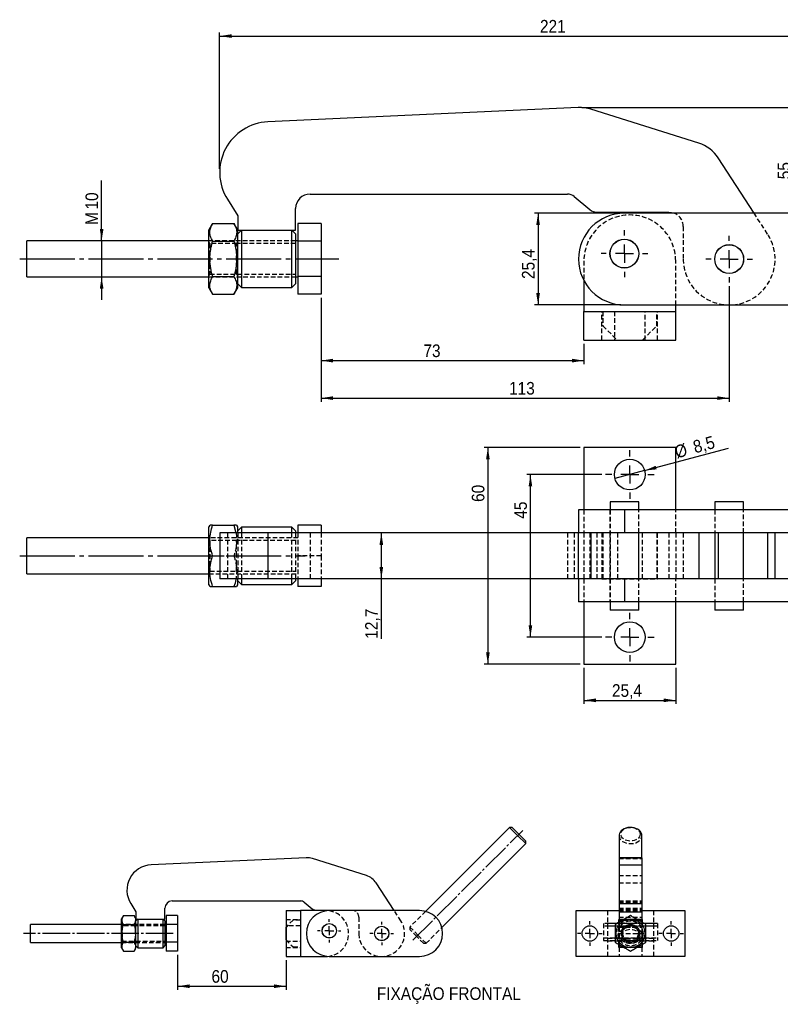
# Model space of a CAD drawing. Extents: x 28 to 409, y 17 to 289.
# Tile 1 of 2: x 28 to 239, y 17 to 289. Entities that reach past the tile are written whole.
import ezdxf

# ---------------------------------------------------------------- set-up
doc = ezdxf.new("R2010")
doc.units = 0
for name, pattern in [('SLD-MISTA-LONGA', [19.05, 15.24, -1.27, 1.27, -1.27]), ('SLD-SÓLIDA', [0]), ('SLD-TRACEJADA', [1.905, 1.27, -0.635])]:
    doc.linetypes.add(name, pattern=pattern)
doc.layers.get('0').update_dxf_attribs({"linetype": 'CONTINUOUS'})
doc.styles.add('SLDTEXTSTYLE0', font='GOTHIC.TTF', dxfattribs={"width": 0.913})
doc.dimstyles.new('SLDDIMSTYLE0', dxfattribs={"dimtxt": 3.5, "dimasz": 3.302, "dimexe": 0, "dimexo": 0.0625, "dimgap": 0.875, "dimtad": 1, "dimdec": 0, "dimrnd": 1e-09, "dimzin": 12, "dimtxsty": 'SLDTEXTSTYLE0', "dimsah": 1, "dimcen": 0.09, "dimazin": 3, "dimtfac": 1, "dimtdec": 0, "dimtofl": 0, "dimtmove": 0, "dimatfit": 3, "dimtolj": 1, "dimtzin": 12})
doc.dimstyles.new('SLDDIMSTYLE1', dxfattribs={"dimtxt": 3.5, "dimasz": 3.302, "dimexe": 0, "dimexo": 0.0625, "dimgap": 0.875, "dimtad": 1, "dimdec": 4, "dimzin": 12, "dimtxsty": 'SLDTEXTSTYLE0', "dimsah": 1, "dimcen": 0.09, "dimazin": 3, "dimtfac": 1, "dimtofl": 0, "dimtmove": 0, "dimatfit": 3, "dimtolj": 1, "dimtzin": 12})
doc.dimstyles.new('SLDDIMSTYLE2', dxfattribs={"dimtxt": 3.5, "dimasz": 3.302, "dimexe": 0, "dimexo": 0.0625, "dimgap": 0.875, "dimtad": 1, "dimrnd": 1e-09, "dimzin": 12, "dimtxsty": 'SLDTEXTSTYLE0', "dimsah": 1, "dimcen": 0.09, "dimazin": 3, "dimtfac": 1, "dimtofl": 0, "dimtmove": 0, "dimatfit": 3, "dimtolj": 1, "dimtzin": 12})
doc.dimstyles.new('SLDDIMSTYLE3', dxfattribs={"dimtxt": 3.5, "dimasz": 3.302, "dimexe": 0, "dimexo": 0.0625, "dimgap": 0.875, "dimtad": 1, "dimdec": 0, "dimrnd": 1e-09, "dimzin": 12, "dimtxsty": 'SLDTEXTSTYLE0', "dimsah": 1, "dimcen": 0.09, "dimazin": 3, "dimtfac": 1, "dimtofl": 0, "dimtmove": 0, "dimatfit": 3, "dimtolj": 1, "dimtzin": 12})
doc.dimstyles.new('SLDDIMSTYLE4', dxfattribs={"dimtxt": 3.5, "dimasz": 3.302, "dimexe": 0, "dimexo": 0.0625, "dimgap": 0.875, "dimtad": 1, "dimrnd": 1e-09, "dimzin": 12, "dimtxsty": 'SLDTEXTSTYLE0', "dimsah": 1, "dimcen": 0.09, "dimazin": 3, "dimtfac": 1, "dimtmove": 0, "dimatfit": 3, "dimtolj": 1, "dimtzin": 12})
doc.dimstyles.new('SLDDIMSTYLE5', dxfattribs={"dimtxt": 3.5, "dimasz": 3.302, "dimexe": 0, "dimexo": 0.0625, "dimgap": 0.875, "dimtad": 1, "dimrnd": 1e-09, "dimzin": 12, "dimtxsty": 'SLDTEXTSTYLE0', "dimblk1": 'NONE', "dimsah": 1, "dimcen": 0, "dimazin": 3, "dimtfac": 1, "dimtmove": 0, "dimatfit": 3, "dimtolj": 1, "dimtzin": 12})
doc.dimstyles.new('SLDDIMSTYLE6', dxfattribs={"dimtxt": 3.5, "dimasz": 3.302, "dimexe": 0, "dimexo": 0.0625, "dimgap": 0.875, "dimtad": 1, "dimlfac": 2, "dimrnd": 1e-09, "dimzin": 12, "dimtxsty": 'SLDTEXTSTYLE0', "dimsah": 1, "dimcen": 0.09, "dimazin": 3, "dimtfac": 1, "dimtofl": 0, "dimtmove": 0, "dimatfit": 3, "dimtolj": 1, "dimtzin": 12})

# ---------------------------------------------------------------- blocks, each defined once
blk = doc.blocks.new('*D1')
for p, q in [((83.77, 248.21), (83.77, 285.94)), ((83.77, 284.94), (304.5, 284.94)), ((304.5, 275.37), (304.5, 285.94))]:
    blk.add_line(p, q)
for points in [[(83.77, 284.94), (87.08, 284.43), (87.08, 285.45)], [(304.5, 284.94), (301.2, 285.45), (301.2, 284.43)]]:
    blk.add_solid(points)
at = {"insert": (172.41, 289.41, 0.1), "char_height": 3.5, "attachment_point": 1, "style": 'SLDTEXTSTYLE0'}
blk.add_mtext('221', dxfattribs=at)
blk = doc.blocks.new('*D2')
blk.add_line((246.77, 210.51), (279.86, 210.51))
blk.add_arc((233.07, 210.51), 45.79, 0, 45)
for points in [[(265.45, 242.88), (267.33, 240.12), (268.07, 240.81)], [(278.86, 210.51), (279.25, 213.82), (278.24, 213.79)]]:
    blk.add_solid(points)
at = {"insert": (278.97, 231.58, 0.1), "char_height": 3.5, "attachment_point": 1, "rotation": 289.0535, "style": 'SLDTEXTSTYLE0'}
blk.add_mtext('45°', dxfattribs=at)
blk = doc.blocks.new('*D4')
for p, q in [((224.77, 215.74), (224.77, 183.71)), ((111.84, 212.45), (111.84, 183.71)), ((111.84, 184.71), (224.77, 184.71))]:
    blk.add_line(p, q)
for points in [[(111.84, 184.71), (115.14, 184.2), (115.14, 185.21)], [(224.77, 184.71), (221.47, 185.21), (221.47, 184.2)]]:
    blk.add_solid(points)
at = {"insert": (163.85, 189.18, 0.1), "char_height": 3.5, "attachment_point": 1, "style": 'SLDTEXTSTYLE0'}
blk.add_mtext('113', dxfattribs=at)
blk = doc.blocks.new('*D5')
for p, q in [((111.84, 212.45), (111.84, 194.09)), ((184.57, 199.77), (184.57, 194.09)), ((111.84, 195.09), (184.57, 195.09))]:
    blk.add_line(p, q)
for points in [[(111.84, 195.09), (115.14, 194.58), (115.14, 195.6)], [(184.57, 195.09), (181.27, 195.6), (181.27, 194.58)]]:
    blk.add_solid(points)
at = {"insert": (140.15, 199.56, 0.1), "char_height": 3.5, "attachment_point": 1, "style": 'SLDTEXTSTYLE0'}
blk.add_mtext('73', dxfattribs=at)
blk = doc.blocks.new('*D6')
for p, q in [((51.11, 228.27), (51.11, 244.93)), ((51.11, 228.27), (51.11, 218.27)), ((51.11, 218.27), (51.11, 211.92))]:
    blk.add_line(p, q)
for points in [[(51.11, 228.27), (51.62, 231.57), (50.6, 231.57)], [(51.11, 218.27), (50.6, 214.97), (51.62, 214.97)]]:
    blk.add_solid(points)
at = {"char_height": 3.5, "attachment_point": 1, "rotation": 90, "style": 'SLDTEXTSTYLE0'}
for s, insert in [('10', (46.64, 236.91, 0.1)), ('M', (46.64, 232.63, 0.1))]:
    blk.add_mtext(s, dxfattribs=dict(at, insert=insert))
blk = doc.blocks.new('*D8')
for p, q in [((184.01, 265.13), (243.68, 265.13)), ((242.68, 265.13), (242.68, 210.51))]:
    blk.add_line(p, q)
for points in [[(242.68, 265.13), (242.17, 261.82), (243.19, 261.82)], [(242.68, 210.51), (243.19, 213.81), (242.17, 213.81)]]:
    blk.add_solid(points)
at = {"insert": (238.21, 245.3, 0.1), "char_height": 3.5, "attachment_point": 1, "rotation": 90, "style": 'SLDTEXTSTYLE0'}
blk.add_mtext('55', dxfattribs=at)
blk = doc.blocks.new('*D9')
for p, q in [((194.77, 235.91), (170.89, 235.91)), ((171.89, 235.91), (171.89, 210.51)), ((194.77, 210.51), (170.89, 210.51))]:
    blk.add_line(p, q)
for points in [[(171.89, 235.91), (171.38, 232.6), (172.4, 232.6)], [(171.89, 210.51), (172.4, 213.81), (171.38, 213.81)]]:
    blk.add_solid(points)
at = {"insert": (167.42, 217.68, 0.1), "char_height": 3.5, "attachment_point": 1, "rotation": 90, "style": 'SLDTEXTSTYLE0'}
blk.add_mtext('25,4', dxfattribs=at)
blk = doc.blocks.new('SW_CENTERMARKSYMBOL_0')
at = {"color": 0}
for p, q in [((0, 5), (0, 6.46875)), ((-5, 0), (-6.46875, 0)), ((0, 0), (-2.5, 0)), ((0, 0), (0, 2.5)), ((0, 0), (0, -2.5)), ((0, 0), (2.5, 0)), ((5, 0), (6.46875, 0)), ((0, -5), (0, -6.46875))]:
    blk.add_line(p, q, dxfattribs=at)
blk = doc.blocks.new('SW_CENTERMARKSYMBOL_1')
at = {"color": 0}
for p, q in [((0, 5), (0, 6.46875)), ((-5, 0), (-6.46875, 0)), ((0, 0), (-2.5, 0)), ((0, 0), (0, 2.5)), ((0, 0), (0, -2.5)), ((0, 0), (2.5, 0)), ((5, 0), (6.46875, 0)), ((0, -5), (0, -6.46875))]:
    blk.add_line(p, q, dxfattribs=at)
blk = doc.blocks.new('*D12')
for p, q in [((189.52, 163.54), (168.77, 163.54)), ((169.77, 118.54), (169.77, 163.54)), ((189.52, 118.54), (168.77, 118.54))]:
    blk.add_line(p, q)
for points in [[(169.77, 163.54), (169.27, 160.24), (170.28, 160.24)], [(169.77, 118.54), (170.28, 121.84), (169.27, 121.84)]]:
    blk.add_solid(points)
at = {"insert": (165.3, 151.31, -18.37), "char_height": 3.5, "attachment_point": 1, "rotation": 90, "style": 'SLDTEXTSTYLE0'}
blk.add_mtext('45', dxfattribs=at)
blk = doc.blocks.new('*D13')
for p, q in [((183.57, 171.04), (157, 171.04)), ((158, 171.04), (158, 111.04)), ((183.57, 111.04), (157, 111.04))]:
    blk.add_line(p, q)
for points in [[(158, 171.04), (157.49, 167.74), (158.51, 167.74)], [(158, 111.04), (158.51, 114.34), (157.49, 114.34)]]:
    blk.add_solid(points)
at = {"insert": (153.53, 155.96, -18.37), "char_height": 3.5, "attachment_point": 1, "rotation": 90, "style": 'SLDTEXTSTYLE0'}
blk.add_mtext('60', dxfattribs=at)
blk = doc.blocks.new('*D14')
for p, q in [((184.57, 110.04), (184.57, 100.04)), ((209.97, 110.04), (209.97, 100.04)), ((184.57, 101.04), (209.97, 101.04))]:
    blk.add_line(p, q)
for points in [[(184.57, 101.04), (187.88, 100.53), (187.88, 101.55)], [(209.97, 101.04), (206.67, 101.55), (206.67, 100.53)]]:
    blk.add_solid(points)
at = {"insert": (192.33, 105.51, -18.37), "char_height": 3.5, "attachment_point": 1, "style": 'SLDTEXTSTYLE0'}
blk.add_mtext('25,4', dxfattribs=at)
blk = doc.blocks.new('*D16')
for q in [(224.61, 170.86), (193.17, 162.44)]:
    blk.add_line((201.38, 164.64), q)
blk.add_solid([(201.38, 164.64), (204.7, 165), (204.44, 165.98)])
at = {"char_height": 3.5, "attachment_point": 1, "rotation": 15, "style": 'SLDTEXTSTYLE0'}
for s, insert in [('%%c', (209.36, 171.38, -18.37)), ('8,5', (214.45, 172.8, -18.37))]:
    blk.add_mtext(s, dxfattribs=dict(at, insert=insert))
blk = doc.blocks.new('_NONE')
blk = doc.blocks.new('*D17')
for p, q in [((128.51, 147.39), (128.51, 134.69)), ((128.51, 134.69), (128.51, 118.09))]:
    blk.add_line(p, q)
for points in [[(128.51, 147.39), (128.01, 144.09), (129.02, 144.09)], [(128.51, 134.69), (129.02, 137.99), (128.01, 137.99)]]:
    blk.add_solid(points)
at = {"insert": (124.04, 118.09, -18.37), "char_height": 3.5, "attachment_point": 1, "rotation": 90, "style": 'SLDTEXTSTYLE0'}
blk.add_mtext('12,7', dxfattribs=at)
blk = doc.blocks.new('SW_CENTERMARKSYMBOL_2')
at = {"color": 0}
for p, q in [((0, 5), (0, 6.75)), ((-5, 0), (-6.75, 0)), ((0, 0), (-2.5, 0)), ((0, 0), (0, 2.5)), ((0, 0), (0, -2.5)), ((0, 0), (2.5, 0)), ((5, 0), (6.75, 0)), ((0, -5), (0, -6.75))]:
    blk.add_line(p, q, dxfattribs=at)
blk = doc.blocks.new('SW_CENTERMARKSYMBOL_3')
at = {"color": 0}
for p, q in [((0, 5), (0, 6.75)), ((-5, 0), (-6.75, 0)), ((0, 0), (-2.5, 0)), ((0, 0), (0, 2.5)), ((0, 0), (0, -2.5)), ((0, 0), (2.5, 0)), ((5, 0), (6.75, 0)), ((0, -5), (0, -6.75))]:
    blk.add_line(p, q, dxfattribs=at)
blk = doc.blocks.new('*D20')
for p, q in [((72.15, 30.62), (72.15, 20.89)), ((102.15, 29.14), (102.15, 20.89)), ((72.15, 21.89), (102.15, 21.89))]:
    blk.add_line(p, q)
for points in [[(72.15, 21.89), (75.45, 21.38), (75.45, 22.4)], [(102.15, 21.89), (98.84, 22.4), (98.84, 21.38)]]:
    blk.add_solid(points)
at = {"insert": (81.51, 26.36, 0.05), "char_height": 3.5, "attachment_point": 1, "style": 'SLDTEXTSTYLE0'}
blk.add_mtext('60', dxfattribs=at)
blk = doc.blocks.new('SW_CENTERMARKSYMBOL_4')
at = {"color": 0}
for p, q in [((0, 2.5), (0, 3.234375)), ((-2.5, 0), (-3.234375, 0)), ((0, 0), (-1.25, 0)), ((0, 0), (0, 1.25)), ((0, 0), (0, -1.25)), ((0, 0), (1.25, 0)), ((2.5, 0), (3.234375, 0)), ((0, -2.5), (0, -3.234375))]:
    blk.add_line(p, q, dxfattribs=at)
blk = doc.blocks.new('SW_CENTERMARKSYMBOL_5')
at = {"color": 0}
for p, q in [((0, 2.5), (0, 3.25)), ((-2.5, 0), (-3.25, 0)), ((0, 0), (-1.25, 0)), ((0, 0), (0, 1.25)), ((0, 0), (0, -1.25)), ((0, 0), (1.25, 0)), ((2.5, 0), (3.25, 0)), ((0, -2.5), (0, -3.25))]:
    blk.add_line(p, q, dxfattribs=at)
blk = doc.blocks.new('SW_CENTERMARKSYMBOL_6')
at = {"color": 0}
for p, q in [((0, 2.5), (0, 3.375)), ((-2.5, 0), (-3.375, 0)), ((0, 0), (-1.25, 0)), ((0, 0), (0, 1.25)), ((0, 0), (0, -1.25)), ((0, 0), (1.25, 0)), ((2.5, 0), (3.375, 0)), ((0, -2.5), (0, -3.375))]:
    blk.add_line(p, q, dxfattribs=at)
blk = doc.blocks.new('SW_CENTERMARKSYMBOL_7')
at = {"color": 0}
for p, q in [((0, 2.5), (0, 3.375)), ((-2.5, 0), (-3.375, 0)), ((0, 0), (-1.25, 0)), ((0, 0), (0, 1.25)), ((0, 0), (0, -1.25)), ((0, 0), (1.25, 0)), ((2.5, 0), (3.375, 0)), ((0, -2.5), (0, -3.375))]:
    blk.add_line(p, q, dxfattribs=at)

msp = doc.modelspace()

# ---------------------------------------------------------------- linework, layer by layer
at = {"color": 7, "linetype": 'SLD-SÓLIDA'}
for p, q in [((183.00695, 265.12513), (97.13402, 261.19144)), ((216.3463, 255.28359), (186.46282, 264.67554)), ((231.66747, 235.90611), (221.73293, 251.19283)), ((108.77466, 241.20611), (179.98851, 241.20611)), ((181.90907, 240.51077), (186.24026, 236.90144)), ((85.91374, 239.76846), (88.77466, 235.20611)), ((104.77466, 231.20611), (104.77466, 237.20611)), ((88.77466, 235.20611), (88.77466, 231.20611)), ((188.16081, 236.20611), (208.07466, 236.20611)), ((245.77466, 235.90611), (195.77466, 235.90611)), ((81.82253, 233.08356), (80.77466, 231.26861)), ((81.82253, 233.08356), (87.7268, 233.08356)), ((88.77466, 231.26861), (87.7268, 233.08356)), ((111.83716, 233.08356), (105.43716, 233.08356)), ((105.43716, 233.08356), (105.43716, 228.17608)), ((111.83716, 233.08356), (111.83716, 228.17608)), ((80.77466, 215.26861), (80.77466, 231.26861)), ((89.77466, 231.20611), (88.77466, 230.20611)), ((88.77466, 215.26861), (88.77466, 231.20611)), ((88.77466, 231.20611), (104.77466, 231.20611)), ((89.77466, 231.20611), (89.77466, 223.26861)), ((104.77466, 230.20611), (103.77466, 231.20611)), ((103.77466, 223.26861), (103.77466, 231.20611)), ((104.77466, 230.20611), (104.77466, 223.26861)), ((80.77466, 228.26861), (30.43716, 228.26861)), ((30.43716, 223.26861), (30.43716, 228.26861)), ((81.82253, 228.17608), (87.7268, 228.17608)), ((105.43716, 228.26861), (104.77466, 228.26861)), ((111.83716, 228.17608), (105.43716, 228.17608)), ((105.43716, 228.17608), (105.43716, 218.36113)), ((111.83716, 228.17608), (111.83716, 218.36113)), ((30.43716, 218.26861), (30.43716, 223.26861)), ((89.77466, 223.26861), (89.77466, 215.33111)), ((103.77466, 215.33111), (103.77466, 223.26861)), ((104.77466, 223.26861), (104.77466, 216.33111)), ((30.43716, 218.26861), (80.77466, 218.26861)), ((81.82253, 218.36113), (87.7268, 218.36113)), ((104.77466, 218.26861), (105.43716, 218.26861)), ((111.83716, 218.36113), (105.43716, 218.36113)), ((105.43716, 218.36113), (105.43716, 213.45365)), ((111.83716, 218.36113), (111.83716, 213.45365)), ((88.77466, 216.33111), (89.77466, 215.33111)), ((103.77466, 215.33111), (104.77466, 216.33111)), ((184.57466, 217.21862), (184.57466, 208.70611)), ((80.77466, 215.26861), (81.82253, 213.45365)), ((81.82253, 213.45365), (87.7268, 213.45365)), ((87.7268, 213.45365), (88.77466, 215.26861)), ((89.77466, 215.33111), (103.77466, 215.33111)), ((111.83716, 213.45365), (105.43716, 213.45365)), ((195.77466, 210.50611), (245.77466, 210.50611)), ((209.97466, 208.70611), (209.97466, 210.50611)), ((184.57466, 200.76861), (184.57466, 208.70611)), ((184.57466, 208.70611), (209.97466, 208.70611)), ((209.97466, 200.76861), (209.97466, 208.70611)), ((184.57466, 200.76861), (209.97466, 200.76861)), ((193.76216, 200.76861), (193.82466, 200.70611)), ((193.82466, 200.70611), (200.72466, 200.70611)), ((200.72466, 200.70611), (200.78716, 200.76861)), ((209.97466, 171.03928), (184.57466, 171.03928)), ((184.57466, 171.03928), (184.57466, 153.73928)), ((209.97466, 153.73928), (209.97466, 171.03928)), ((191.80591, 156.03928), (191.80591, 153.73928)), ((199.74341, 156.03928), (191.80591, 156.03928)), ((199.74341, 153.73928), (199.74341, 156.03928)), ((220.80591, 156.03928), (220.80591, 153.73928)), ((228.74341, 156.03928), (220.80591, 156.03928)), ((228.74341, 153.73928), (228.74341, 156.03928)), ((183.07466, 153.73928), (183.07466, 147.38928)), ((195.77466, 153.73928), (183.07466, 153.73928)), ((195.77466, 153.73928), (195.77466, 147.38928)), ((245.77466, 153.73928), (195.77466, 153.73928)), ((81.06334, 149.53928), (80.77466, 149.03928)), ((80.77466, 133.03928), (80.77466, 149.03928)), ((81.82253, 149.53928), (87.7268, 149.53928)), ((83.77466, 147.38928), (83.77466, 134.68928)), ((97.13402, 147.38928), (83.77466, 147.38928)), ((87.7268, 149.53928), (88.28414, 147.38928)), ((88.77466, 149.03928), (88.48599, 149.53928)), ((88.77466, 147.38928), (88.77466, 149.03928)), ((89.77466, 148.97678), (88.77466, 147.97678)), ((103.77466, 148.97678), (89.77466, 148.97678)), ((89.77466, 148.97678), (89.77466, 147.38928)), ((97.13402, 147.38928), (97.13402, 134.68928)), ((183.00695, 147.38928), (97.13402, 147.38928)), ((104.77466, 147.97678), (103.77466, 148.97678)), ((103.77466, 147.38928), (103.77466, 148.97678)), ((104.77466, 147.97678), (104.77466, 147.38928)), ((111.83716, 149.53928), (105.43716, 149.53928)), ((105.43716, 149.53928), (105.43716, 147.38928)), ((111.83716, 149.53928), (111.83716, 147.38928)), ((183.00695, 147.38928), (183.00695, 134.68928)), ((186.46282, 147.38928), (183.00695, 147.38928)), ((186.46282, 147.38928), (186.46282, 134.68928)), ((216.3463, 147.38928), (186.46282, 147.38928)), ((216.3463, 147.38928), (216.3463, 134.68928)), ((221.73293, 147.38928), (216.3463, 147.38928)), ((221.73293, 147.38928), (221.73293, 134.68928)), ((231.66747, 147.38928), (221.73293, 147.38928)), ((245.77466, 147.38928), (231.66747, 147.38928)), ((235.42348, 147.38928), (235.42348, 134.68928)), ((237.47466, 134.68928), (237.47466, 147.38928)), ((80.77466, 146.03928), (30.43716, 146.03928)), ((30.43716, 136.03928), (30.43716, 146.03928)), ((81.82253, 141.03928), (83.77466, 141.03928)), ((30.43716, 136.03928), (80.77466, 136.03928)), ((97.13402, 134.68928), (83.77466, 134.68928)), ((88.77466, 133.03928), (88.77466, 134.68928)), ((88.77466, 134.10178), (89.77466, 133.10178)), ((89.77466, 134.68928), (89.77466, 133.10178)), ((183.00695, 134.68928), (97.13402, 134.68928)), ((103.77466, 133.10178), (103.77466, 134.68928)), ((103.77466, 133.10178), (104.77466, 134.10178)), ((104.77466, 134.68928), (104.77466, 134.10178)), ((105.43716, 134.68928), (105.43716, 132.53928)), ((111.83716, 134.68928), (111.83716, 132.53928)), ((186.46282, 134.68928), (183.00695, 134.68928)), ((183.07466, 134.68928), (183.07466, 128.33928)), ((216.3463, 134.68928), (186.46282, 134.68928)), ((195.77466, 134.68928), (195.77466, 128.33928)), ((221.73293, 134.68928), (216.3463, 134.68928)), ((231.66747, 134.68928), (221.73293, 134.68928)), ((245.77466, 134.68928), (231.66747, 134.68928)), ((80.77466, 133.03928), (81.06334, 132.53928)), ((81.82253, 132.53928), (87.7268, 132.53928)), ((88.48599, 132.53928), (88.77466, 133.03928)), ((89.77466, 133.10178), (103.77466, 133.10178)), ((111.83716, 132.53928), (105.43716, 132.53928)), ((195.77466, 128.33928), (183.07466, 128.33928)), ((184.57466, 128.33928), (184.57466, 111.03928)), ((191.80591, 128.33928), (191.80591, 126.03928)), ((245.77466, 128.33928), (195.77466, 128.33928)), ((199.74341, 126.03928), (199.74341, 128.33928)), ((209.97466, 111.03928), (209.97466, 128.33928)), ((220.80591, 128.33928), (220.80591, 126.03928)), ((228.74341, 126.03928), (228.74341, 128.33928)), ((199.74341, 126.03928), (191.80591, 126.03928)), ((228.74341, 126.03928), (220.80591, 126.03928)), ((184.57466, 111.03928), (209.97466, 111.03928)), ((163.98819, 65.85401), (140.75921, 42.62503)), ((164.6953, 65.85401), (163.98819, 65.85401)), ((166.23326, 63.60895), (163.98819, 65.85401)), ((164.6953, 65.85401), (166.58681, 63.9625)), ((168.47832, 61.36388), (166.23326, 63.60895)), ((166.58681, 63.9625), (168.47832, 62.07099)), ((194.28961, 63.60895), (194.28961, 57.45615)), ((200.63961, 57.45615), (200.63961, 63.60895)), ((145.24934, 38.1349), (168.47832, 61.36388)), ((168.47832, 61.36388), (168.47832, 62.07099)), ((107.73186, 57.45091), (64.79539, 55.48407)), ((200.63961, 57.45615), (194.28961, 57.45615)), ((194.28961, 57.45615), (194.28961, 57.45091)), ((194.28961, 57.45091), (200.63961, 57.45091)), ((194.28961, 57.45091), (194.28961, 55.48407)), ((200.63961, 57.45615), (200.63961, 57.45091)), ((200.63961, 57.45091), (200.63961, 55.48407)), ((124.40153, 52.53014), (109.45979, 57.22612)), ((194.28961, 55.48407), (194.28961, 44.77258)), ((194.28961, 55.48407), (200.63961, 55.48407)), ((200.63961, 55.48407), (200.63961, 44.77258)), ((132.06212, 42.8414), (127.09485, 50.48476)), ((59.18525, 44.77258), (60.61571, 42.4914)), ((70.61571, 45.4914), (106.22264, 45.4914)), ((107.18291, 45.14373), (109.34851, 43.33907)), ((194.28961, 44.77258), (200.63961, 44.77258)), ((194.28961, 44.77258), (194.28961, 42.4914)), ((200.63961, 44.77258), (200.63961, 42.4914)), ((57.13964, 41.43013), (56.61571, 40.52265)), ((57.13964, 41.43013), (60.09178, 41.43013)), ((60.61571, 40.52265), (60.09178, 41.43013)), ((60.61571, 42.4914), (60.61571, 40.4914)), ((68.61571, 40.4914), (68.61571, 43.4914)), ((72.14696, 41.43013), (68.94696, 41.43013)), ((68.94696, 41.43013), (68.94696, 38.97639)), ((72.14696, 41.43013), (72.14696, 38.97639)), ((102.14696, 42.8414), (106.11571, 42.8414)), ((102.14696, 42.8414), (102.14696, 30.1414)), ((113.11571, 42.8414), (106.11571, 42.8414)), ((106.11571, 42.8414), (106.11571, 30.1414)), ((110.30879, 42.9914), (120.26571, 42.9914)), ((113.61571, 42.82169), (113.11571, 42.8414)), ((139.11571, 42.8414), (114.11571, 42.8414)), ((182.46461, 30.1414), (182.46461, 42.8414)), ((182.46461, 42.8414), (194.28961, 42.8414)), ((194.28961, 42.4914), (200.63961, 42.4914)), ((194.28961, 42.4914), (194.28961, 40.4914)), ((200.63961, 42.8414), (212.46461, 42.8414)), ((200.63961, 42.4914), (200.63961, 40.4914)), ((212.46461, 42.8414), (212.46461, 30.1414)), ((56.61571, 39.02265), (31.44696, 39.02265)), ((31.44696, 36.52265), (31.44696, 39.02265)), ((56.61571, 32.52265), (56.61571, 40.52265)), ((57.13964, 38.97639), (60.09178, 38.97639)), ((61.11571, 40.4914), (60.61571, 39.9914)), ((60.61571, 32.52265), (60.61571, 40.4914)), ((60.61571, 40.4914), (68.61571, 40.4914)), ((61.11571, 40.4914), (61.11571, 36.52265)), ((68.61571, 39.9914), (68.11571, 40.4914)), ((68.11571, 36.52265), (68.11571, 40.4914)), ((68.61571, 39.9914), (68.61571, 36.52265)), ((68.94696, 39.02265), (68.61571, 39.02265)), ((72.14696, 38.97639), (68.94696, 38.97639)), ((68.94696, 38.97639), (68.94696, 34.06891)), ((72.14696, 38.97639), (72.14696, 34.06891)), ((102.14696, 38.24765), (102.11571, 38.2164)), ((102.11571, 38.2164), (102.11571, 34.7664)), ((194.26461, 40.3414), (195.57888, 40.3414)), ((194.26461, 39.58261), (194.26461, 40.3414)), ((194.28961, 40.4914), (195.83869, 40.4914)), ((194.28961, 40.3414), (194.28961, 40.2164)), ((194.28961, 40.2164), (195.36238, 40.2164)), ((194.28961, 40.2164), (194.28961, 39.59704)), ((199.09054, 40.4914), (200.63961, 40.4914)), ((199.35034, 40.3414), (200.66461, 40.3414)), ((199.56685, 40.2164), (200.63961, 40.2164)), ((200.63961, 40.3414), (200.63961, 40.2164)), ((200.63961, 40.2164), (200.63961, 39.59704)), ((200.66461, 40.3414), (200.66461, 39.58261)), ((31.44696, 34.02265), (31.44696, 36.52265)), ((61.11571, 36.52265), (61.11571, 32.5539)), ((68.11571, 32.5539), (68.11571, 36.52265)), ((68.61571, 36.52265), (68.61571, 33.0539)), ((31.44696, 34.02265), (56.61571, 34.02265)), ((57.13964, 34.06891), (60.09178, 34.06891)), ((60.61571, 33.0539), (61.11571, 32.5539)), ((68.11571, 32.5539), (68.61571, 33.0539)), ((68.61571, 34.02265), (68.94696, 34.02265)), ((72.14696, 34.06891), (68.94696, 34.06891)), ((68.94696, 34.06891), (68.94696, 31.61517)), ((72.14696, 34.06891), (72.14696, 31.61517)), ((102.11571, 34.7664), (102.14696, 34.73515)), ((194.26461, 32.6414), (194.26461, 33.4627)), ((194.28961, 33.44826), (194.28961, 32.7664)), ((194.28961, 32.7664), (195.47063, 32.7664)), ((194.28961, 32.7664), (194.28961, 32.6414)), ((199.4586, 32.7664), (200.63961, 32.7664)), ((200.63961, 33.44826), (200.63961, 32.7664)), ((200.63961, 32.7664), (200.63961, 32.6414)), ((200.66461, 33.4627), (200.66461, 32.6414)), ((56.61571, 32.52265), (57.13964, 31.61517)), ((57.13964, 31.61517), (60.09178, 31.61517)), ((60.09178, 31.61517), (60.61571, 32.52265)), ((61.11571, 32.5539), (68.11571, 32.5539)), ((72.14696, 31.61517), (68.94696, 31.61517)), ((102.14696, 30.1414), (106.11571, 30.1414)), ((106.11571, 30.1414), (113.11571, 30.1414)), ((113.11571, 30.1414), (113.61571, 30.16112)), ((114.11571, 30.1414), (139.11571, 30.1414)), ((212.46461, 30.1414), (182.46461, 30.1414)), ((195.68714, 32.6414), (194.26461, 32.6414)), ((200.66461, 32.6414), (199.24209, 32.6414))]:
    msp.add_line(p, q, dxfattribs=at)
at = {"color": 7, "linetype": 'SLD-TRACEJADA'}
for p, q in [((235.42348, 230.12656), (231.66747, 235.90611)), ((212.07466, 232.20611), (212.07466, 223.20611)), ((104.77466, 228.26861), (80.77466, 228.26861)), ((81.07103, 227.51861), (80.77466, 227.94187)), ((81.07103, 227.51861), (81.07103, 219.01861)), ((88.47829, 227.51861), (81.07103, 227.51861)), ((88.77466, 227.94187), (88.47829, 227.51861)), ((88.47829, 219.01861), (88.47829, 227.51861)), ((104.77466, 227.51861), (88.77466, 227.51861)), ((184.57466, 222.70611), (184.57466, 217.21862)), ((209.97466, 210.50611), (209.97466, 222.70611)), ((80.77466, 218.59534), (81.07103, 219.01861)), ((80.77466, 218.26861), (104.77466, 218.26861)), ((81.07103, 219.01861), (88.47829, 219.01861)), ((88.47829, 219.01861), (88.77466, 218.59534)), ((88.77466, 219.01861), (104.77466, 219.01861)), ((189.57466, 200.76861), (189.57466, 208.70611)), ((189.82466, 208.70611), (189.82466, 204.70611)), ((193.02466, 208.70611), (193.02466, 200.76861)), ((201.52466, 200.76861), (201.52466, 208.70611)), ((204.72466, 204.70611), (204.72466, 208.70611)), ((204.97466, 200.76861), (204.97466, 208.70611)), ((189.82466, 204.70611), (193.76216, 200.76861)), ((200.78716, 200.76861), (204.72466, 204.70611)), ((184.57466, 153.73928), (184.57466, 147.38928)), ((191.77466, 153.73928), (191.77466, 147.38928)), ((191.80591, 153.73928), (191.80591, 128.33928)), ((195.77466, 153.73928), (195.77466, 147.38928)), ((199.74341, 128.33928), (199.74341, 153.73928)), ((199.77466, 147.38928), (199.77466, 153.73928)), ((209.97466, 147.38928), (209.97466, 153.73928)), ((220.77466, 153.73928), (220.77466, 147.38928)), ((220.80591, 153.73928), (220.80591, 128.33928)), ((228.74341, 128.33928), (228.74341, 153.73928)), ((228.77466, 147.38928), (228.77466, 153.73928)), ((85.91374, 147.38928), (85.91374, 134.68928)), ((88.77466, 147.38928), (88.77466, 134.68928)), ((89.77466, 147.38928), (89.77466, 134.68928)), ((103.77466, 134.68928), (103.77466, 147.38928)), ((104.77466, 147.38928), (104.77466, 134.68928)), ((105.43716, 147.38928), (105.43716, 141.03928)), ((108.77466, 147.38928), (108.77466, 134.68928)), ((111.83716, 147.38928), (111.83716, 141.03928)), ((179.98851, 147.38928), (179.98851, 134.68928)), ((181.90907, 147.38928), (181.90907, 134.68928)), ((184.57466, 147.38928), (184.57466, 134.68928)), ((186.24026, 147.38928), (186.24026, 134.68928)), ((188.16081, 147.38928), (188.16081, 134.68928)), ((204.97466, 147.43928), (189.57466, 147.43928)), ((189.57466, 147.43928), (189.57466, 134.63928)), ((189.82466, 147.38928), (189.82466, 134.68928)), ((191.77466, 147.38928), (191.77466, 134.68928)), ((193.82466, 147.38928), (193.82466, 134.68928)), ((199.77466, 134.68928), (199.77466, 147.38928)), ((200.72466, 147.38928), (200.72466, 134.68928)), ((204.72466, 147.38928), (204.72466, 134.68928)), ((204.97466, 134.63928), (204.97466, 147.43928)), ((208.07466, 147.38928), (208.07466, 134.68928)), ((209.97466, 147.38928), (209.97466, 134.68928)), ((212.07466, 147.38928), (212.07466, 134.68928)), ((220.77466, 147.38928), (220.77466, 134.68928)), ((228.77466, 134.68928), (228.77466, 147.38928)), ((105.43716, 146.03928), (80.77466, 146.03928)), ((81.07103, 145.28928), (80.77466, 145.71254)), ((81.07103, 145.28928), (81.07103, 137.08023)), ((88.47829, 145.28928), (81.07103, 145.28928)), ((88.77466, 145.71254), (88.47829, 145.28928)), ((88.47829, 145.065), (88.47829, 145.28928)), ((88.47829, 141.03928), (88.47829, 144.97056)), ((104.77466, 145.28928), (88.77466, 145.28928)), ((83.77466, 141.03928), (87.7268, 141.03928)), ((88.47829, 136.78928), (88.47829, 141.03928)), ((111.83716, 141.03928), (105.43716, 141.03928)), ((105.43716, 141.03928), (105.43716, 134.68928)), ((111.83716, 141.03928), (111.83716, 134.68928)), ((80.77466, 136.36602), (81.07103, 136.78928)), ((81.07103, 137.02432), (81.07103, 136.78928)), ((81.07103, 136.78928), (88.47829, 136.78928)), ((88.47829, 136.78928), (88.77466, 136.36602)), ((88.77466, 136.78928), (104.77466, 136.78928)), ((80.77466, 136.03928), (105.43716, 136.03928)), ((184.57466, 134.68928), (184.57466, 128.33928)), ((189.57466, 134.63928), (204.97466, 134.63928)), ((191.77466, 134.68928), (191.77466, 128.33928)), ((195.77466, 134.68928), (195.77466, 128.33928)), ((199.77466, 128.33928), (199.77466, 134.68928)), ((209.97466, 128.33928), (209.97466, 134.68928)), ((220.77466, 134.68928), (220.77466, 128.33928)), ((228.77466, 128.33928), (228.77466, 134.68928)), ((194.28961, 57.22612), (200.63961, 57.22612)), ((194.28961, 52.53014), (200.63961, 52.53014)), ((194.28961, 50.48476), (200.63961, 50.48476)), ((194.28961, 45.4914), (200.63961, 45.4914)), ((194.28961, 45.14373), (200.63961, 45.14373)), ((122.26571, 40.9914), (122.26571, 36.4914)), ((133.94012, 39.95163), (132.06212, 42.8414)), ((140.75921, 42.62503), (136.41103, 38.27685)), ((191.11461, 42.8414), (191.11461, 30.1414)), ((194.28961, 43.4914), (200.63961, 43.4914)), ((194.28961, 43.33907), (200.63961, 43.33907)), ((194.28961, 42.9914), (200.63961, 42.9914)), ((194.28961, 42.8414), (200.63961, 42.8414)), ((194.28961, 40.9914), (200.63961, 40.9914)), ((203.81461, 42.8414), (203.81461, 30.1414)), ((68.61571, 39.02265), (56.61571, 39.02265)), ((56.7639, 38.64765), (56.61571, 38.85928)), ((56.7639, 38.64765), (56.7639, 34.39765)), ((60.46753, 38.64765), (56.7639, 38.64765)), ((60.61571, 38.85928), (60.46753, 38.64765)), ((60.46753, 34.39765), (60.46753, 38.64765)), ((68.61571, 38.64765), (60.61571, 38.64765)), ((102.14696, 40.3414), (106.11571, 40.3414)), ((104.11571, 40.2164), (102.14696, 38.24765)), ((106.11571, 38.6164), (102.14696, 38.6164)), ((106.11571, 40.2164), (104.11571, 40.2164)), ((136.41103, 38.27685), (138.65609, 36.03178)), ((136.41103, 38.27685), (136.41103, 37.56974)), ((189.96461, 39.22578), (189.96461, 35.25703)), ((204.96461, 39.22578), (189.96461, 39.22578)), ((204.96461, 38.47578), (189.96461, 38.47578)), ((194.28961, 39.2414), (191.11461, 39.2414)), ((194.28961, 38.4914), (191.11461, 38.4914)), ((194.26461, 33.4627), (194.26461, 39.58261)), ((194.28961, 40.4914), (194.28961, 40.3414)), ((194.28961, 39.95163), (200.63961, 39.95163)), ((194.28961, 39.59704), (194.28961, 38.2164)), ((200.63961, 39.2414), (194.28961, 39.2414)), ((200.63961, 38.4914), (194.28961, 38.4914)), ((194.28961, 38.2164), (200.63961, 38.2164)), ((194.28961, 38.2164), (194.28961, 34.7664)), ((195.36238, 40.2164), (199.56685, 40.2164)), ((195.57888, 40.3414), (199.35034, 40.3414)), ((195.83869, 40.4914), (199.09054, 40.4914)), ((200.63961, 40.4914), (200.63961, 40.3414)), ((200.63961, 39.59704), (200.63961, 38.2164)), ((203.81461, 39.2414), (200.63961, 39.2414)), ((203.81461, 38.4914), (200.63961, 38.4914)), ((200.63961, 38.2164), (200.63961, 34.7664)), ((200.66461, 39.58261), (200.66461, 33.4627)), ((204.96461, 39.22578), (204.96461, 35.25703)), ((138.30254, 35.67823), (136.41103, 37.56974)), ((140.19405, 33.78672), (138.30254, 35.67823)), ((138.65609, 36.03178), (140.90116, 33.78672)), ((140.90116, 33.78672), (145.24934, 38.1349)), ((194.28961, 36.4914), (200.63961, 36.4914)), ((56.61571, 34.18602), (56.7639, 34.39765)), ((56.61571, 34.02265), (68.61571, 34.02265)), ((56.7639, 34.39765), (60.46753, 34.39765)), ((60.46753, 34.39765), (60.61571, 34.18602)), ((60.61571, 34.39765), (68.61571, 34.39765)), ((102.14696, 34.73515), (104.11571, 32.7664)), ((102.14696, 34.3664), (106.11571, 34.3664)), ((104.11571, 32.7664), (106.11571, 32.7664)), ((140.19405, 33.78672), (140.90116, 33.78672)), ((189.96461, 35.25703), (189.96461, 34.50703)), ((189.96461, 35.25703), (204.96461, 35.25703)), ((189.96461, 34.50703), (204.96461, 34.50703)), ((191.11461, 35.2414), (194.28961, 35.2414)), ((191.11461, 34.4914), (194.28961, 34.4914)), ((194.28961, 35.2414), (200.63961, 35.2414)), ((194.28961, 34.7664), (200.63961, 34.7664)), ((194.28961, 34.7664), (194.28961, 33.44826)), ((194.28961, 34.4914), (200.63961, 34.4914)), ((195.47063, 32.7664), (199.4586, 32.7664)), ((200.63961, 35.2414), (203.81461, 35.2414)), ((200.63961, 34.7664), (200.63961, 33.44826)), ((200.63961, 34.4914), (203.81461, 34.4914)), ((204.96461, 35.25703), (204.96461, 34.50703)), ((102.14696, 32.6414), (106.11571, 32.6414)), ((194.28961, 32.6414), (194.28961, 30.1414)), ((199.24209, 32.6414), (195.68714, 32.6414)), ((200.63961, 32.6414), (200.63961, 30.1414))]:
    msp.add_line(p, q, dxfattribs=at)
at = {"linetype": 'SLD-MISTA-LONGA'}
for p, q in [((28.43716, 223.26861), (116.71634, 223.26861)), ((28.43716, 141.03928), (107.43716, 141.03928))]:
    msp.add_line(p, q, dxfattribs=at)
at = {"linetype": 'SLD-MISTA-LONGA', "ltscale": 0.5}
for p, q in [((137.24188, 34.61757), (167.64747, 65.02316)), ((70.94696, 36.52265), (29.44696, 36.52265))]:
    msp.add_line(p, q, dxfattribs=at)
at = {"color": 7, "linetype": 'SLD-SÓLIDA', "flags": 128}
for points in [[(208.07466, 236.20611), (208.85502, 236.12925), (209.59453, 235.90611)], [(200.63961, 63.60895), (200.58859, 64.00982), (200.43716, 64.39781), (200.19019, 64.76044), (199.85562, 65.08606), (199.44419, 65.36421), (198.96915, 65.58594), (198.44574, 65.74413), (197.8908, 65.83369), (197.32217, 65.85175), (196.75811, 65.79772), (196.21676, 65.67335), (195.71552, 65.48262), (195.27049, 65.23167), (194.89598, 64.92856), (194.60404, 64.58304), (194.40403, 64.20622), (194.30239, 63.81019), (194.28961, 63.60895)], [(120.26571, 42.9914), (120.65589, 42.95297), (121.02565, 42.8414)]]:
    msp.add_lwpolyline(points, dxfattribs=at)
at = {"color": 7, "linetype": 'SLD-TRACEJADA', "flags": 128}
for points in [[(200.13961, 63.9625), (200.08821, 63.59349), (199.93599, 63.23865), (199.68879, 62.91163), (199.35612, 62.625), (198.95076, 62.38977), (198.48829, 62.21497), (197.98648, 62.10733), (197.46461, 62.07099), (196.94275, 62.10733), (196.44093, 62.21497), (195.97846, 62.38977), (195.5731, 62.625), (195.24043, 62.91163), (194.99324, 63.23865), (194.84101, 63.59349), (194.78961, 63.9625), (194.84101, 64.33152), (194.99324, 64.68635), (195.24043, 65.01337), (195.5731, 65.3), (195.97846, 65.53523), (196.44093, 65.71003), (196.94275, 65.81767), (197.46461, 65.85401), (197.98648, 65.81767), (198.48829, 65.71003), (198.95076, 65.53523), (199.35612, 65.3), (199.68879, 65.01337), (199.93599, 64.68635), (200.08821, 64.33152), (200.13961, 63.9625)], [(194.28961, 63.60895), (194.30239, 63.4077), (194.40403, 63.01168), (194.60404, 62.63485), (194.89598, 62.28933), (195.27049, 61.98623), (195.71552, 61.73528), (196.21676, 61.54455), (196.75811, 61.42017), (197.32217, 61.36614), (197.8908, 61.3842), (198.44574, 61.47376), (198.96915, 61.63195), (199.44419, 61.85369), (199.85562, 62.13183), (200.19019, 62.45746), (200.43716, 62.82009), (200.58859, 63.20808), (200.63961, 63.60895)], [(200.63961, 36.03178), (200.58859, 35.63091), (200.43716, 35.24292), (200.19019, 34.88029), (199.85562, 34.55467), (199.44419, 34.27652), (198.96915, 34.05479), (198.44574, 33.8966), (197.8908, 33.80704), (197.32217, 33.78898), (196.75811, 33.84301), (196.21676, 33.96738), (195.71552, 34.15811), (195.27049, 34.40906), (194.89598, 34.71217), (194.60404, 35.05769), (194.40403, 35.43451), (194.30239, 35.83054), (194.30239, 36.23303), (194.40403, 36.62905), (194.60404, 37.00588), (194.89598, 37.3514), (195.27049, 37.6545), (195.71552, 37.90545), (196.21676, 38.09618), (196.75811, 38.22056), (197.32217, 38.27459), (197.8908, 38.25653), (198.44574, 38.16697), (198.96915, 38.00878), (199.44419, 37.78704), (199.85562, 37.5089), (200.19019, 37.18327), (200.43716, 36.82064), (200.58859, 36.43265), (200.63961, 36.03178)], [(200.13961, 35.67823), (200.08821, 36.04724), (199.93599, 36.40208), (199.68879, 36.7291), (199.35612, 37.01573), (198.95076, 37.25096), (198.48829, 37.42576), (197.98648, 37.5334), (197.46461, 37.56974), (196.94275, 37.5334), (196.44093, 37.42576), (195.97846, 37.25096), (195.5731, 37.01573), (195.24043, 36.7291), (194.99324, 36.40208), (194.84101, 36.04724), (194.78961, 35.67823), (194.84101, 35.30921), (194.99324, 34.95438), (195.24043, 34.62736), (195.5731, 34.34073), (195.97846, 34.1055), (196.44093, 33.9307), (196.94275, 33.82306), (197.46461, 33.78672), (197.98648, 33.82306), (198.48829, 33.9307), (198.95076, 34.1055), (199.35612, 34.34073), (199.68879, 34.62736), (199.93599, 34.95438), (200.08821, 35.30921), (200.13961, 35.67823)]]:
    msp.add_lwpolyline(points, dxfattribs=at)
at = {"color": 7, "linetype": 'SLD-SÓLIDA'}
for centre, radius in [((195.77466, 224.70611), 4), ((195.77466, 224.70611), 3.96875), ((224.77466, 223.20611), 4), ((224.77466, 223.20611), 3.96875), ((197.27466, 163.53928), 4.25), ((197.27466, 118.53928), 4.25), ((114.11571, 37.2414), 2), ((114.11571, 37.2414), 1.98438), ((128.61571, 36.4914), 2), ((128.61571, 36.4914), 1.98438), ((186.21461, 36.4914), 2.125), ((197.46461, 36.52265), 4), ((197.46461, 36.52265), 2.5), ((208.71461, 36.4914), 2.125)]:
    msp.add_circle(centre, radius, dxfattribs=at)
at = {"color": 7, "linetype": 'SLD-TRACEJADA'}
for radius in [3.96875, 3.46875, 2.33663, 2.125]:
    msp.add_circle((197.46461, 36.52265), radius, dxfattribs=at)
at = {"color": 7, "linetype": 'SLD-SÓLIDA'}
for centre, radius, start, end in [((183.46455, 255.13561), 10, 72.5528201, 92.6227957), ((97.77466, 247.20611), 14, 92.6227873, 212.0906324), ((213.34803, 245.74365), 10, 33.0190394, 72.5528122), ((108.77466, 237.20611), 4, 90, 180), ((179.98851, 238.20611), 3, 50.1944338, 90), ((195.77466, 223.20611), 12.7, 90, 270), ((188.16081, 239.20611), 3, 230.194429, 270), ((107.96066, 52.45615), 5, 72.5528201, 92.6227957), ((65.11571, 48.4914), 7, 92.6227873, 212.0906324), ((122.9024, 47.76018), 5, 33.0190394, 72.5528122), ((70.61571, 43.4914), 2, 90, 180), ((106.22264, 43.9914), 1.5, 50.1944338, 90), ((114.11571, 36.4914), 6.35, 90, 270), ((110.30879, 44.4914), 1.5, 230.194429, 270), ((139.11571, 36.4914), 6.35, 270, 90)]:
    msp.add_arc(centre, radius, start, end, dxfattribs=at)
at = {"color": 7, "linetype": 'SLD-TRACEJADA'}
for centre, radius, start, end in [((197.27466, 222.70611), 12.7, 0, 180), ((208.07466, 232.20611), 4, 0, 67.668355), ((224.77466, 223.20611), 12.7, 180, 33.019037), ((113.11571, 36.4914), 6.35, 274.5161536, 85.4838464), ((120.26571, 40.9914), 2, 0, 67.668355), ((128.61571, 36.4914), 6.35, 180, 33.019037)]:
    msp.add_arc(centre, radius, start, end, dxfattribs=at)
at = {"color": 7, "linetype": 'SLD-SÓLIDA'}
for points, knots in [([(81.82253, 228.17608), (81.60325, 228.60202), (81.15994, 229.46312), (80.99776, 230.73896), (81.23581, 231.95858), (81.62576, 232.70628), (81.82253, 233.08356)], [0, 0, 0, 0, 0.264604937, 0.534947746, 0.765343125, 1, 1, 1, 1]), ([(87.7268, 233.08356), (87.94608, 232.65763), (88.38939, 231.79652), (88.55156, 230.52068), (88.31352, 229.30106), (87.92356, 228.55336), (87.7268, 228.17608)], [0, 0, 0, 0, 0.264604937, 0.534947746, 0.765343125, 1, 1, 1, 1]), ([(81.82253, 218.36113), (81.72479, 218.71728), (81.40614, 219.87848), (81.05485, 221.91613), (81.04175, 224.24379), (81.33611, 226.34434), (81.65979, 227.56327), (81.82253, 228.17608)], [0, 0, 0, 0, 0.111257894, 0.362750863, 0.62031534, 0.809114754, 1, 1, 1, 1]), ([(87.7268, 228.17608), (87.88801, 227.56948), (88.21193, 226.35065), (88.50455, 224.27133), (88.49678, 221.9379), (88.14882, 219.89905), (87.82453, 218.71727), (87.7268, 218.36113)], [0, 0, 0, 0, 0.188964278, 0.379682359, 0.630819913, 0.888742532, 1, 1, 1, 1]), ([(81.82253, 213.45365), (81.60325, 213.87959), (81.15994, 214.74069), (80.99776, 216.01653), (81.23581, 217.23615), (81.62576, 217.98385), (81.82253, 218.36113)], [0, 0, 0, 0, 0.2646049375, 0.5349477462, 0.7653431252, 1, 1, 1, 1]), ([(87.7268, 218.36113), (87.94608, 217.93519), (88.38939, 217.07409), (88.55156, 215.79825), (88.31352, 214.57863), (87.92356, 213.83093), (87.7268, 213.45365)], [0, 0, 0, 0, 0.2646049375, 0.5349477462, 0.7653431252, 1, 1, 1, 1]), ([(81.82253, 141.03928), (81.60325, 141.77702), (81.15994, 143.2685), (80.99776, 145.47832), (81.23581, 147.59076), (81.62576, 148.88582), (81.82253, 149.53928)], [0, 0, 0, 0, 0.264604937, 0.534947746, 0.765343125, 1, 1, 1, 1]), ([(81.82253, 149.53928), (81.66419, 149.53928), (81.34605, 149.53928), (81.07583, 149.53928), (81.10484, 149.53928), (81.11606, 149.53928)], [0, 0, 0, 0, 0.377903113, 0.759313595, 1, 1, 1, 1]), ([(88.43069, 149.53928), (88.44297, 149.53928), (88.47452, 149.53928), (88.20417, 149.53928), (87.8865, 149.53928), (87.7268, 149.53928)], [0, 0, 0, 0, 0.240663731, 0.618246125, 1, 1, 1, 1]), ([(81.82253, 132.53928), (81.60325, 133.27702), (81.15994, 134.7685), (80.99776, 136.97832), (81.23581, 139.09076), (81.62576, 140.38582), (81.82253, 141.03928)], [0, 0, 0, 0, 0.264604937, 0.534947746, 0.765343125, 1, 1, 1, 1]), ([(88.2766, 134.68928), (88.27014, 134.62949), (88.19113, 133.89792), (87.94907, 133.18965), (87.7268, 132.53928)], [0, 0, 0, 0, 0.081732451, 1, 1, 1, 1]), ([(81.11863, 132.53928), (81.10635, 132.53928), (81.0748, 132.53928), (81.34515, 132.53928), (81.66282, 132.53928), (81.82253, 132.53928)], [0, 0, 0, 0, 0.240663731, 0.618246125, 1, 1, 1, 1]), ([(87.7268, 132.53928), (87.88514, 132.53928), (88.20328, 132.53928), (88.47349, 132.53928), (88.44448, 132.53928), (88.43326, 132.53928)], [0, 0, 0, 0, 0.377903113, 0.759313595, 1, 1, 1, 1]), ([(57.13964, 38.97639), (57.03001, 39.18936), (56.80835, 39.61991), (56.72726, 40.25783), (56.84628, 40.86764), (57.04126, 41.24149), (57.13964, 41.43013)], [0, 0, 0, 0, 0.264604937, 0.534947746, 0.765343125, 1, 1, 1, 1]), ([(60.09178, 41.43013), (60.20142, 41.21716), (60.42307, 40.78661), (60.50416, 40.14869), (60.38514, 39.53888), (60.19016, 39.16503), (60.09178, 38.97639)], [0, 0, 0, 0, 0.264604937, 0.534947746, 0.765343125, 1, 1, 1, 1]), ([(197.46461, 41.43013), (197.09574, 41.21716), (196.35, 40.78661), (195.24509, 40.14869), (194.18887, 39.53888), (193.54134, 39.16503), (193.21461, 38.97639)], [0, 0, 0, 0, 0.264604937, 0.534947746, 0.765343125, 1, 1, 1, 1]), ([(201.71461, 38.97639), (201.34574, 39.18936), (200.6, 39.61991), (199.49509, 40.25783), (198.43887, 40.86764), (197.79134, 41.24149), (197.46461, 41.43013)], [0, 0, 0, 0, 0.264604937, 0.534947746, 0.765343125, 1, 1, 1, 1]), ([(57.13964, 34.06891), (57.09078, 34.24699), (56.93145, 34.82759), (56.75581, 35.84642), (56.74926, 37.01025), (56.89643, 38.06052), (57.05828, 38.66998), (57.13964, 38.97639)], [0, 0, 0, 0, 0.111257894, 0.362750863, 0.62031534, 0.809114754, 1, 1, 1, 1]), ([(60.09178, 38.97639), (60.17239, 38.67309), (60.33435, 38.06367), (60.48066, 37.02402), (60.47677, 35.8573), (60.30279, 34.83787), (60.14065, 34.24699), (60.09178, 34.06891)], [0, 0, 0, 0, 0.188964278, 0.379682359, 0.630819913, 0.888742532, 1, 1, 1, 1]), ([(193.21461, 38.97639), (193.21461, 38.67309), (193.21461, 38.06367), (193.21461, 37.02402), (193.21461, 35.8573), (193.21461, 34.83787), (193.21461, 34.24699), (193.21461, 34.06891)], [0, 0, 0, 0, 0.188964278, 0.379682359, 0.630819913, 0.888742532, 1, 1, 1, 1]), ([(201.71461, 34.06891), (201.71461, 34.24699), (201.71461, 34.82759), (201.71461, 35.84642), (201.71461, 37.01025), (201.71461, 38.06052), (201.71461, 38.66998), (201.71461, 38.97639)], [0, 0, 0, 0, 0.111257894, 0.362750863, 0.62031534, 0.809114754, 1, 1, 1, 1]), ([(57.13964, 31.61517), (57.03001, 31.82814), (56.80835, 32.25869), (56.72726, 32.89662), (56.84628, 33.50642), (57.04126, 33.88028), (57.13964, 34.06891)], [0, 0, 0, 0, 0.264604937, 0.534947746, 0.765343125, 1, 1, 1, 1]), ([(60.09178, 34.06891), (60.20142, 33.85595), (60.42307, 33.42539), (60.50416, 32.78747), (60.38514, 32.17766), (60.19016, 31.80381), (60.09178, 31.61517)], [0, 0, 0, 0, 0.264604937, 0.534947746, 0.765343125, 1, 1, 1, 1]), ([(193.21461, 34.06891), (193.58348, 33.85595), (194.32922, 33.42539), (195.43413, 32.78747), (196.49035, 32.17766), (197.13788, 31.80381), (197.46461, 31.61517)], [0, 0, 0, 0, 0.264604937, 0.534947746, 0.765343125, 1, 1, 1, 1]), ([(197.46461, 31.61517), (197.83348, 31.82814), (198.57922, 32.25869), (199.68413, 32.89662), (200.74035, 33.50642), (201.38788, 33.88028), (201.71461, 34.06891)], [0, 0, 0, 0, 0.264604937, 0.534947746, 0.765343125, 1, 1, 1, 1])]:
    msp.add_open_spline(points, degree=3, knots=knots, dxfattribs=at)
at = {"color": 7, "linetype": 'SLD-TRACEJADA'}
for points, knots in [([(88.28414, 147.38928), (88.2908, 147.36388), (88.49593, 146.58064), (88.53162, 145.09703), (88.31827, 142.98856), (87.92516, 141.693), (87.7268, 141.03928)], [0, 0, 0, 0, 0.0121683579, 0.3753108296, 0.6847932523, 1, 1, 1, 1]), ([(87.7268, 141.03928), (87.94409, 140.30183), (88.38339, 138.81095), (88.5694, 136.65722), (88.36559, 135.28737), (88.2766, 134.68928)], [0, 0, 0, 0, 0.3554334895, 0.7185744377, 1, 1, 1, 1])]:
    msp.add_open_spline(points, degree=3, knots=knots, dxfattribs=at)

# ---------------------------------------------------------------- block references
for name, p in [('SW_CENTERMARKSYMBOL_0', (195.77466, 224.70611)), ('SW_CENTERMARKSYMBOL_1', (224.77466, 223.20611)), ('SW_CENTERMARKSYMBOL_2', (197.27466, 163.53928)), ('SW_CENTERMARKSYMBOL_3', (197.27466, 118.53928)), ('SW_CENTERMARKSYMBOL_4', (114.11571, 37.2414)), ('SW_CENTERMARKSYMBOL_5', (128.61571, 36.4914)), ('SW_CENTERMARKSYMBOL_6', (186.21461, 36.4914)), ('SW_CENTERMARKSYMBOL_7', (208.71461, 36.4914))]:
    msp.add_blockref(name, p)

# ---------------------------------------------------------------- texts
at = {"insert": (127.26025, 21.59348), "char_height": 3.5, "attachment_point": 1, "style": 'SLDTEXTSTYLE0'}
msp.add_mtext('FIXAÇÃO FRONTAL', dxfattribs=at)

# ---------------------------------------------------------------- dimensions: what is measured, and where the dimension line sits
for base, p1, p2, dimstyle, picture, middle in [((304.49988, 284.94167), (83.77466, 247.20611), (304.49988, 274.36528), 'SLDDIMSTYLE0', '*D1', (177.70765, 284.94167)), ((224.77466, 184.70611), (111.83716, 213.45365), (224.77466, 216.73736), 'SLDDIMSTYLE3', '*D4', (169.15395, 184.70611)), ((184.57466, 195.09078), (111.83716, 213.45365), (184.57466, 200.76861), 'SLDDIMSTYLE0', '*D5', (144.15601, 195.09078)), ((209.97466, 101.03928), (184.57466, 111.03928), (209.97466, 111.03928), 'SLDDIMSTYLE2', '*D14', (198.27846, 101.03928)), ((102.14696, 21.89155), (72.14696, 31.61517), (102.14696, 30.1414), 'SLDDIMSTYLE6', '*D20', (85.52071, 21.89155))]:
    dim = msp.add_linear_dim(base=base, p1=p1, p2=p2, dimstyle=dimstyle)
    dim.commit()
    dim.dimension.update_dxf_attribs({"geometry": picture, "text_midpoint": middle, "dimtype": 160})
dim = msp.add_angular_dim_2l(base=(275.37886, 228.02908), line1=((195.77466, 210.50611), (245.77466, 210.50611)), line2=((243.44121, 220.87265), (301.42397, 278.85541)), dimstyle='SLDDIMSTYLE1')
dim.commit()
dim.dimension.update_dxf_attribs({"geometry": '*D2', "text_midpoint": (276.35578, 225.45418), "dimtype": 162})
for base, p1, p2, dimstyle, picture, middle in [((242.68108, 210.50611), (183.00695, 265.12513), (245.77466, 210.50611), 'SLDDIMSTYLE0', '*D8', (242.68108, 249.30649)), ((171.89098, 210.50611), (195.77466, 235.90611), (195.77466, 210.50611), 'SLDDIMSTYLE2', '*D9', (171.89098, 223.62773)), ((158.00047, 111.03928), (184.57466, 171.03928), (184.57466, 111.03928), 'SLDDIMSTYLE2', '*D13', (158.00047, 159.96838)), ((169.77404, 163.53928), (190.52466, 118.53928), (190.52466, 163.53928), 'SLDDIMSTYLE2', '*D12', (169.77404, 155.32092)), ((128.51469, 134.68928), (97.13402, 147.38928), (97.13402, 134.68928), 'SLDDIMSTYLE2', '*D17', (128.51469, 124.03577))]:
    dim = msp.add_linear_dim(base=base, p1=p1, p2=p2, angle=90, dimstyle=dimstyle)
    dim.commit()
    dim.dimension.update_dxf_attribs({"geometry": picture, "text_midpoint": middle, "dimtype": 160})
dim = msp.add_linear_dim(base=(51.1089, 218.26861), p1=(30.43716, 228.26861), p2=(30.43716, 218.26861), angle=90, text='M<>', dimstyle='SLDDIMSTYLE4')
dim.commit()
dim.dimension.update_dxf_attribs({"geometry": '*D6', "text_midpoint": (51.1089, 238.7769), "dimtype": 160})
dim = msp.add_diameter_dim_2p(p1=(193.16948, 162.4393), p2=(201.37985, 164.63926), dimstyle='SLDDIMSTYLE5')
dim.commit()
dim.dimension.update_dxf_attribs({"geometry": '*D16', "text_midpoint": (217.73783, 169.02237), "dimtype": 163})

doc.saveas('drawing.dxf')
